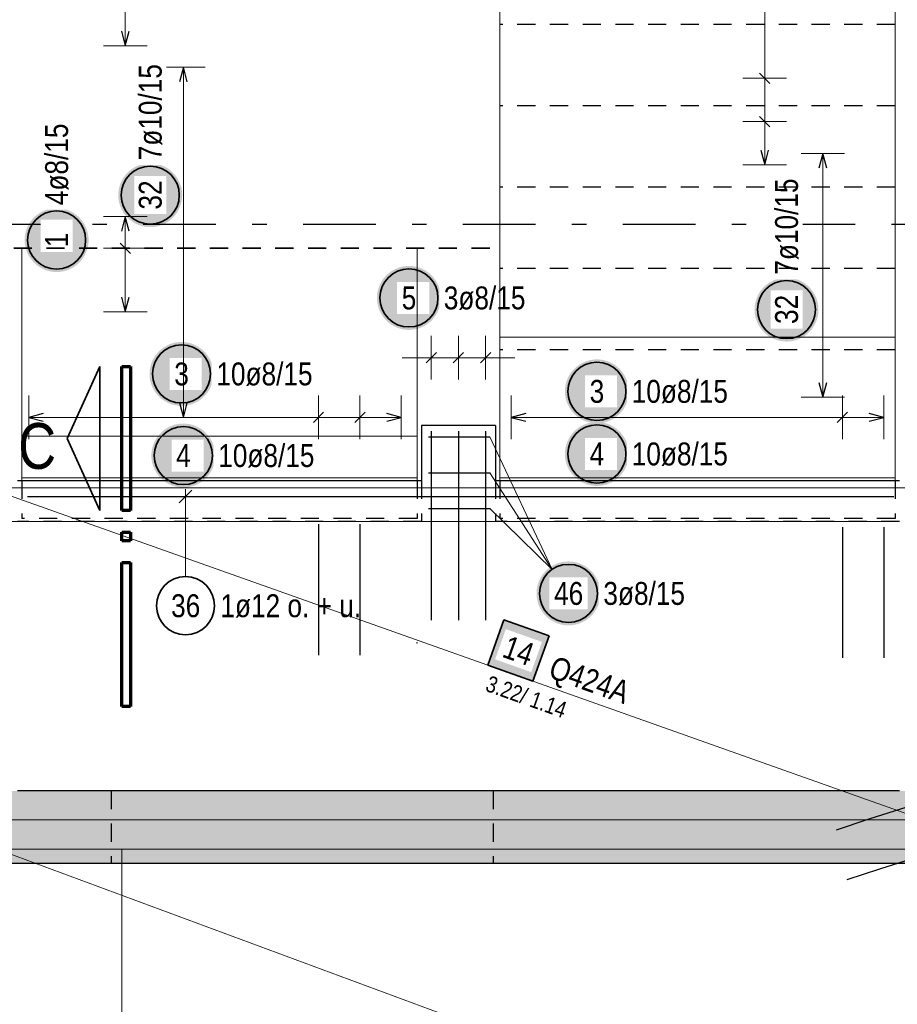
# Model space of a CAD drawing. Header units: millimetres. Extents: x -4 to 113, y -17 to 52.
# Tile 7 of 91: x 19 to 25, y 5 to 12. Entities that reach past the tile are written whole.
import ezdxf

# ---------------------------------------------------------------- set-up
doc = ezdxf.new("R2010")
doc.units = ezdxf.units.MM
doc.linetypes.add('DASHDOTX2', pattern=[2, 1, -0.5, 0, -0.5])
doc.linetypes.add('HIDDEN', pattern=[0.375, 0.25, -0.125])
for name, color, linetype, lineweight in [('Achsen', 7, 'Continuous', 20), ('Mattenbewehrung', 7, 'Continuous', 20), ('Schraffuren', 7, 'Continuous', 20), ('Stabstahl', 7, 'Continuous', 20)]:
    doc.layers.add(name, color=color, linetype=linetype, lineweight=lineweight)
doc.styles.add('Arial Narrow', font='ARIALN.TTF')

msp = doc.modelspace()

# ---------------------------------------------------------------- hatches: boundary and pattern name
at = {"lineweight": 25, "true_color": 0xffffff}
for points in [[(20.341613, 10.729531), (20.341479, 10.737209), (20.341077, 10.744877), (20.340407, 10.752527), (20.339472, 10.760149), (20.33827, 10.767734), (20.336805, 10.775272), (20.335078, 10.782754), (20.33309, 10.790171), (20.330845, 10.797515), (20.328345, 10.804775), (20.325593, 10.811944), (20.322593, 10.819013), (20.319347, 10.825973), (20.315861, 10.832815), (20.312138, 10.839531), (20.308183, 10.846113), (20.304001, 10.852553), (20.299596, 10.858844), (20.294975, 10.864976), (20.290142, 10.870944), (20.285105, 10.87674), (20.279867, 10.882356), (20.274438, 10.887786), (20.268821, 10.893023), (20.263026, 10.898061), (20.257058, 10.902893), (20.250925, 10.907515), (20.244635, 10.911919), (20.238195, 10.916102), (20.231613, 10.920057), (20.224896, 10.923779), (20.218054, 10.927266), (20.211095, 10.930511), (20.204026, 10.933511), (20.196857, 10.936263), (20.189596, 10.938763), (20.182253, 10.941009), (20.174835, 10.942996), (20.167353, 10.944723), (20.159815, 10.946189), (20.152231, 10.94739), (20.144609, 10.948326), (20.136959, 10.948995), (20.129291, 10.949397), (20.121613, 10.949531), (20.113935, 10.949397), (20.106266, 10.948995), (20.098616, 10.948326), (20.090995, 10.94739), (20.08341, 10.946189), (20.075872, 10.944723), (20.06839, 10.942996), (20.060972, 10.941009), (20.053629, 10.938763), (20.046368, 10.936263), (20.039199, 10.933511), (20.032131, 10.930511), (20.025171, 10.927266), (20.018329, 10.923779), (20.011613, 10.920057), (20.00503, 10.916102), (19.99859, 10.911919), (19.9923, 10.907515), (19.986167, 10.902893), (19.980199, 10.898061), (19.974404, 10.893023), (19.968788, 10.887786), (19.963358, 10.882356), (19.958121, 10.87674), (19.953083, 10.870944), (19.94825, 10.864976), (19.943629, 10.858844), (19.939224, 10.852553), (19.935042, 10.846113), (19.931087, 10.839531), (19.927364, 10.832815), (19.923878, 10.825973), (19.920633, 10.819013), (19.917632, 10.811944), (19.91488, 10.804775), (19.91238, 10.797515), (19.910135, 10.790171), (19.908148, 10.782754), (19.90642, 10.775272), (19.904955, 10.767734), (19.903754, 10.760149), (19.902818, 10.752527), (19.902149, 10.744877), (19.901747, 10.737209), (19.901613, 10.729531), (19.901747, 10.721853), (19.902149, 10.714185), (19.902818, 10.706535), (19.903754, 10.698913), (19.904955, 10.691328), (19.90642, 10.68379), (19.908148, 10.676308), (19.910135, 10.668891), (19.91238, 10.661547), (19.91488, 10.654287), (19.917632, 10.647118), (19.920633, 10.640049), (19.923878, 10.633089), (19.927364, 10.626247), (19.931087, 10.619531), (19.935042, 10.612949), (19.939224, 10.606509), (19.943629, 10.600218), (19.94825, 10.594085), (19.953083, 10.588118), (19.958121, 10.582322), (19.963358, 10.576706), (19.968788, 10.571276), (19.974404, 10.566039), (19.980199, 10.561001), (19.986167, 10.556169), (19.9923, 10.551547), (19.99859, 10.547143), (20.00503, 10.54296), (20.011613, 10.539005), (20.018329, 10.535282), (20.025171, 10.531796), (20.032131, 10.528551), (20.039199, 10.525551), (20.046368, 10.522799), (20.053629, 10.520299), (20.060972, 10.518053), (20.06839, 10.516066), (20.075872, 10.514338), (20.08341, 10.512873), (20.090995, 10.511672), (20.098616, 10.510736), (20.106266, 10.510067), (20.113935, 10.509665), (20.121613, 10.509531), (20.129291, 10.509665), (20.136959, 10.510067), (20.144609, 10.510736), (20.152231, 10.511672), (20.159815, 10.512873), (20.167353, 10.514338), (20.174835, 10.516066), (20.182253, 10.518053), (20.189596, 10.520299), (20.196857, 10.522799), (20.204026, 10.525551), (20.211095, 10.528551), (20.218054, 10.531796), (20.224896, 10.535282), (20.231613, 10.539005), (20.238195, 10.54296), (20.244635, 10.547143), (20.250925, 10.551547), (20.257058, 10.556169), (20.263026, 10.561001), (20.268821, 10.566039), (20.274438, 10.571276), (20.279867, 10.576706), (20.285105, 10.582322), (20.290142, 10.588118), (20.294975, 10.594085), (20.299596, 10.600218), (20.304001, 10.606509), (20.308183, 10.612949), (20.312138, 10.619531), (20.315861, 10.626247), (20.319347, 10.633089), (20.322593, 10.640049), (20.325593, 10.647118), (20.328345, 10.654287), (20.330845, 10.661547), (20.33309, 10.668891), (20.335078, 10.676308), (20.336805, 10.68379), (20.33827, 10.691328), (20.339472, 10.698913), (20.340407, 10.706535), (20.341077, 10.714185)], [(24.72, 9.942223), (24.719866, 9.9499), (24.719464, 9.957569), (24.718795, 9.965219), (24.717859, 9.972841), (24.716658, 9.980425), (24.715192, 9.987963), (24.713465, 9.995445), (24.711478, 10.002863), (24.709232, 10.010206), (24.706732, 10.017467), (24.70398, 10.024636), (24.70098, 10.031705), (24.697735, 10.038664), (24.694248, 10.045506), (24.690526, 10.052223), (24.686571, 10.058805), (24.682388, 10.065245), (24.677984, 10.071535), (24.673362, 10.077668), (24.66853, 10.083636), (24.663492, 10.089431), (24.658255, 10.095047), (24.652825, 10.100477), (24.647209, 10.105714), (24.641413, 10.110752), (24.635446, 10.115585), (24.629313, 10.120206), (24.623022, 10.124611), (24.616582, 10.128793), (24.61, 10.132748), (24.603284, 10.136471), (24.596442, 10.139957), (24.589482, 10.143203), (24.582413, 10.146203), (24.575244, 10.148955), (24.567984, 10.151455), (24.56064, 10.1537), (24.553223, 10.155688), (24.545741, 10.157415), (24.538203, 10.15888), (24.530618, 10.160082), (24.522996, 10.161017), (24.515346, 10.161687), (24.507678, 10.162089), (24.5, 10.162223), (24.492322, 10.162089), (24.484654, 10.161687), (24.477004, 10.161017), (24.469382, 10.160082), (24.461797, 10.15888), (24.454259, 10.157415), (24.446777, 10.155688), (24.43936, 10.1537), (24.432016, 10.151455), (24.424756, 10.148955), (24.417587, 10.146203), (24.410518, 10.143203), (24.403558, 10.139957), (24.396716, 10.136471), (24.39, 10.132748), (24.383418, 10.128793), (24.376978, 10.124611), (24.370687, 10.120206), (24.364554, 10.115585), (24.358587, 10.110752), (24.352791, 10.105714), (24.347175, 10.100477), (24.341745, 10.095047), (24.336508, 10.089431), (24.33147, 10.083636), (24.326638, 10.077668), (24.322016, 10.071535), (24.317612, 10.065245), (24.313429, 10.058805), (24.309474, 10.052223), (24.305752, 10.045506), (24.302265, 10.038664), (24.29902, 10.031705), (24.29602, 10.024636), (24.293268, 10.017467), (24.290768, 10.010206), (24.288522, 10.002863), (24.286535, 9.995445), (24.284808, 9.987963), (24.283342, 9.980425), (24.282141, 9.972841), (24.281205, 9.965219), (24.280536, 9.957569), (24.280134, 9.9499), (24.28, 9.942223), (24.280134, 9.934545), (24.280536, 9.926876), (24.281205, 9.919226), (24.282141, 9.911604), (24.283342, 9.90402), (24.284808, 9.896482), (24.286535, 9.889), (24.288522, 9.881582), (24.290768, 9.874239), (24.293268, 9.866978), (24.29602, 9.859809), (24.29902, 9.85274), (24.302265, 9.845781), (24.305752, 9.838939), (24.309474, 9.832223), (24.313429, 9.82564), (24.317612, 9.8192), (24.322016, 9.81291), (24.326638, 9.806777), (24.33147, 9.800809), (24.336508, 9.795014), (24.341745, 9.789398), (24.347175, 9.783968), (24.352791, 9.778731), (24.358587, 9.773693), (24.364554, 9.76886), (24.370687, 9.764239), (24.376978, 9.759834), (24.383418, 9.755652), (24.39, 9.751697), (24.396716, 9.747974), (24.403558, 9.744488), (24.410518, 9.741243), (24.417587, 9.738242), (24.424756, 9.73549), (24.432016, 9.73299), (24.43936, 9.730745), (24.446777, 9.728757), (24.454259, 9.72703), (24.461797, 9.725565), (24.469382, 9.724364), (24.477004, 9.723428), (24.484654, 9.722758), (24.492322, 9.722357), (24.5, 9.722223), (24.507678, 9.722357), (24.515346, 9.722758), (24.522996, 9.723428), (24.530618, 9.724364), (24.538203, 9.725565), (24.545741, 9.72703), (24.553223, 9.728757), (24.56064, 9.730745), (24.567984, 9.73299), (24.575244, 9.73549), (24.582413, 9.738242), (24.589482, 9.741243), (24.596442, 9.744488), (24.603284, 9.747974), (24.61, 9.751697), (24.616582, 9.755652), (24.623022, 9.759834), (24.629313, 9.764239), (24.635446, 9.76886), (24.641413, 9.773693), (24.647209, 9.778731), (24.652825, 9.783968), (24.658255, 9.789398), (24.663492, 9.795014), (24.66853, 9.800809), (24.673362, 9.806777), (24.677984, 9.81291), (24.682388, 9.8192), (24.686571, 9.82564), (24.690526, 9.832223), (24.694248, 9.838939), (24.697735, 9.845781), (24.70098, 9.85274), (24.70398, 9.859809), (24.706732, 9.866978), (24.709232, 9.874239), (24.711478, 9.881582), (24.713465, 9.889), (24.715192, 9.896482), (24.716658, 9.90402), (24.717859, 9.911604), (24.718795, 9.919226), (24.719464, 9.926876)]]:
    msp.add_hatch(color=7, dxfattribs=at).paths.add_polyline_path(points)
at = {"layer": 'Mattenbewehrung', "lineweight": 18, "true_color": 0xffffff}
msp.add_hatch(color=7, dxfattribs=at).paths.add_polyline_path([(22.865765, 7.696087), (22.554753, 7.80641), (22.44443, 7.495397), (22.755443, 7.385074)])
at = {"layer": 'Schraffuren', "lineweight": 13, "true_color": 0xd7ffd7}
msp.add_hatch(color=254, dxfattribs=at).paths.add_polyline_path([(45.256532, 6.630196), (45.256532, 6.130196), (9.866506, 6.130196), (9.866506, 6.630202)])
at = {"layer": 'Stabstahl', "lineweight": 25, "true_color": 0xffffff}
for points in [[(19.697336, 10.420574), (19.697202, 10.428252), (19.6968, 10.43592), (19.696131, 10.44357), (19.695195, 10.451192), (19.693994, 10.458776), (19.692528, 10.466314), (19.690801, 10.473797), (19.688813, 10.481214), (19.686568, 10.488558), (19.684068, 10.495818), (19.681316, 10.502987), (19.678316, 10.510056), (19.67507, 10.517015), (19.671584, 10.523858), (19.667861, 10.530574), (19.663906, 10.537156), (19.659724, 10.543596), (19.65532, 10.549887), (19.650698, 10.556019), (19.645866, 10.561987), (19.640828, 10.567783), (19.635591, 10.573399), (19.630161, 10.578829), (19.624545, 10.584066), (19.618749, 10.589104), (19.612781, 10.593936), (19.606649, 10.598558), (19.600358, 10.602962), (19.593918, 10.607144), (19.587336, 10.611099), (19.58062, 10.614822), (19.573777, 10.618308), (19.566818, 10.621554), (19.559749, 10.624554), (19.55258, 10.627306), (19.54532, 10.629806), (19.537976, 10.632051), (19.530559, 10.634039), (19.523076, 10.635766), (19.515538, 10.637231), (19.507954, 10.638433), (19.500332, 10.639369), (19.492682, 10.640038), (19.485014, 10.64044), (19.477336, 10.640574), (19.469658, 10.64044), (19.461989, 10.640038), (19.45434, 10.639369), (19.446718, 10.638433), (19.439133, 10.637231), (19.431595, 10.635766), (19.424113, 10.634039), (19.416696, 10.632051), (19.409352, 10.629806), (19.402091, 10.627306), (19.394922, 10.624554), (19.387854, 10.621554), (19.380894, 10.618308), (19.374052, 10.614822), (19.367336, 10.611099), (19.360754, 10.607144), (19.354313, 10.602962), (19.348023, 10.598558), (19.34189, 10.593936), (19.335923, 10.589104), (19.330127, 10.584066), (19.324511, 10.578829), (19.319081, 10.573399), (19.313844, 10.567783), (19.308806, 10.561987), (19.303973, 10.556019), (19.299352, 10.549887), (19.294948, 10.543596), (19.290765, 10.537156), (19.28681, 10.530574), (19.283087, 10.523858), (19.279601, 10.517015), (19.276356, 10.510056), (19.273355, 10.502987), (19.270603, 10.495818), (19.268103, 10.488558), (19.265858, 10.481214), (19.263871, 10.473797), (19.262143, 10.466314), (19.260678, 10.458776), (19.259477, 10.451192), (19.258541, 10.44357), (19.257872, 10.43592), (19.25747, 10.428252), (19.257336, 10.420574), (19.25747, 10.412896), (19.257872, 10.405227), (19.258541, 10.397578), (19.259477, 10.389956), (19.260678, 10.382371), (19.262143, 10.374833), (19.263871, 10.367351), (19.265858, 10.359934), (19.268103, 10.35259), (19.270603, 10.345329), (19.273355, 10.33816), (19.276356, 10.331092), (19.279601, 10.324132), (19.283087, 10.31729), (19.28681, 10.310574), (19.290765, 10.303992), (19.294948, 10.297551), (19.299352, 10.291261), (19.303973, 10.285128), (19.308806, 10.27916), (19.313844, 10.273365), (19.319081, 10.267749), (19.324511, 10.262319), (19.330127, 10.257082), (19.335923, 10.252044), (19.34189, 10.247211), (19.348023, 10.24259), (19.354313, 10.238186), (19.360754, 10.234003), (19.367336, 10.230048), (19.374052, 10.226325), (19.380894, 10.222839), (19.387854, 10.219594), (19.394922, 10.216593), (19.402091, 10.213841), (19.409352, 10.211341), (19.416696, 10.209096), (19.424113, 10.207109), (19.431595, 10.205381), (19.439133, 10.203916), (19.446718, 10.202715), (19.45434, 10.201779), (19.461989, 10.20111), (19.469658, 10.200708), (19.477336, 10.200574), (19.485014, 10.200708), (19.492682, 10.20111), (19.500332, 10.201779), (19.507954, 10.202715), (19.515538, 10.203916), (19.523076, 10.205381), (19.530559, 10.207109), (19.537976, 10.209096), (19.54532, 10.211341), (19.55258, 10.213841), (19.559749, 10.216593), (19.566818, 10.219594), (19.573777, 10.222839), (19.58062, 10.226325), (19.587336, 10.230048), (19.593918, 10.234003), (19.600358, 10.238186), (19.606649, 10.24259), (19.612781, 10.247211), (19.618749, 10.252044), (19.624545, 10.257082), (19.630161, 10.262319), (19.635591, 10.267749), (19.640828, 10.273365), (19.645866, 10.27916), (19.650698, 10.285128), (19.65532, 10.291261), (19.659724, 10.297551), (19.663906, 10.303992), (19.667861, 10.310574), (19.671584, 10.31729), (19.67507, 10.324132), (19.678316, 10.331092), (19.681316, 10.33816), (19.684068, 10.345329), (19.686568, 10.35259), (19.688813, 10.359934), (19.690801, 10.367351), (19.692528, 10.374833), (19.693994, 10.382371), (19.695195, 10.389956), (19.696131, 10.397578), (19.6968, 10.405227)], [(22.121758, 10.022411), (22.121624, 10.030089), (22.121222, 10.037757), (22.120553, 10.045407), (22.119617, 10.053029), (22.118416, 10.060613), (22.11695, 10.068151), (22.115223, 10.075634), (22.113236, 10.083051), (22.11099, 10.090395), (22.10849, 10.097655), (22.105738, 10.104824), (22.102738, 10.111893), (22.099493, 10.118852), (22.096006, 10.125695), (22.092284, 10.132411), (22.088329, 10.138993), (22.084146, 10.145433), (22.079742, 10.151724), (22.07512, 10.157856), (22.070288, 10.163824), (22.06525, 10.169619), (22.060013, 10.175236), (22.054583, 10.180666), (22.048967, 10.185903), (22.043171, 10.190941), (22.037204, 10.195773), (22.031071, 10.200395), (22.02478, 10.204799), (22.01834, 10.208981), (22.011758, 10.212936), (22.005042, 10.216659), (21.9982, 10.220145), (21.99124, 10.223391), (21.984171, 10.226391), (21.977002, 10.229143), (21.969742, 10.231643), (21.962398, 10.233888), (21.954981, 10.235876), (21.947499, 10.237603), (21.939961, 10.239068), (21.932376, 10.24027), (21.924754, 10.241206), (21.917104, 10.241875), (21.909436, 10.242277), (21.901758, 10.242411), (21.89408, 10.242277), (21.886412, 10.241875), (21.878762, 10.241206), (21.87114, 10.24027), (21.863555, 10.239068), (21.856017, 10.237603), (21.848535, 10.235876), (21.841118, 10.233888), (21.833774, 10.231643), (21.826514, 10.229143), (21.819345, 10.226391), (21.812276, 10.223391), (21.805316, 10.220145), (21.798474, 10.216659), (21.791758, 10.212936), (21.785176, 10.208981), (21.778736, 10.204799), (21.772445, 10.200395), (21.766312, 10.195773), (21.760345, 10.190941), (21.754549, 10.185903), (21.748933, 10.180666), (21.743503, 10.175236), (21.738266, 10.169619), (21.733228, 10.163824), (21.728396, 10.157856), (21.723774, 10.151724), (21.71937, 10.145433), (21.715187, 10.138993), (21.711232, 10.132411), (21.70751, 10.125695), (21.704023, 10.118852), (21.700778, 10.111893), (21.697778, 10.104824), (21.695026, 10.097655), (21.692526, 10.090395), (21.69028, 10.083051), (21.688293, 10.075634), (21.686566, 10.068151), (21.6851, 10.060613), (21.683899, 10.053029), (21.682963, 10.045407), (21.682294, 10.037757), (21.681892, 10.030089), (21.681758, 10.022411), (21.681892, 10.014733), (21.682294, 10.007064), (21.682963, 9.999415), (21.683899, 9.991793), (21.6851, 9.984208), (21.686566, 9.97667), (21.688293, 9.969188), (21.69028, 9.961771), (21.692526, 9.954427), (21.695026, 9.947166), (21.697778, 9.939997), (21.700778, 9.932929), (21.704023, 9.925969), (21.70751, 9.919127), (21.711232, 9.912411), (21.715187, 9.905829), (21.71937, 9.899388), (21.723774, 9.893098), (21.728396, 9.886965), (21.733228, 9.880997), (21.738266, 9.875202), (21.743503, 9.869586), (21.748933, 9.864156), (21.754549, 9.858919), (21.760345, 9.853881), (21.766312, 9.849048), (21.772445, 9.844427), (21.778736, 9.840022), (21.785176, 9.83584), (21.791758, 9.831885), (21.798474, 9.828162), (21.805316, 9.824676), (21.812276, 9.821431), (21.819345, 9.81843), (21.826514, 9.815678), (21.833774, 9.813178), (21.841118, 9.810933), (21.848535, 9.808946), (21.856017, 9.807218), (21.863555, 9.805753), (21.87114, 9.804552), (21.878762, 9.803616), (21.886412, 9.802947), (21.89408, 9.802545), (21.901758, 9.802411), (21.909436, 9.802545), (21.917104, 9.802947), (21.924754, 9.803616), (21.932376, 9.804552), (21.939961, 9.805753), (21.947499, 9.807218), (21.954981, 9.808946), (21.962398, 9.810933), (21.969742, 9.813178), (21.977002, 9.815678), (21.984171, 9.81843), (21.99124, 9.821431), (21.9982, 9.824676), (22.005042, 9.828162), (22.011758, 9.831885), (22.01834, 9.83584), (22.02478, 9.840022), (22.031071, 9.844427), (22.037204, 9.849048), (22.043171, 9.853881), (22.048967, 9.858919), (22.054583, 9.864156), (22.060013, 9.869586), (22.06525, 9.875202), (22.070288, 9.880997), (22.07512, 9.886965), (22.079742, 9.893098), (22.084146, 9.899388), (22.088329, 9.905829), (22.092284, 9.912411), (22.096006, 9.919127), (22.099493, 9.925969), (22.102738, 9.932929), (22.105738, 9.939997), (22.10849, 9.947166), (22.11099, 9.954427), (22.113236, 9.961771), (22.115223, 9.969188), (22.11695, 9.97667), (22.118416, 9.984208), (22.119617, 9.991793), (22.120553, 9.999415), (22.121222, 10.007064)], [(20.556751, 9.499408), (20.556617, 9.507086), (20.556215, 9.514754), (20.555546, 9.522404), (20.55461, 9.530026), (20.553409, 9.53761), (20.551944, 9.545148), (20.550216, 9.552631), (20.548229, 9.560048), (20.545984, 9.567392), (20.543484, 9.574652), (20.540732, 9.581821), (20.537731, 9.58889), (20.534486, 9.595849), (20.531, 9.602692), (20.527277, 9.609408), (20.523322, 9.61599), (20.519139, 9.62243), (20.514735, 9.628721), (20.510114, 9.634853), (20.505281, 9.640821), (20.500243, 9.646617), (20.495006, 9.652233), (20.489576, 9.657663), (20.48396, 9.6629), (20.478164, 9.667938), (20.472197, 9.67277), (20.466064, 9.677392), (20.459774, 9.681796), (20.453333, 9.685978), (20.446751, 9.689933), (20.440035, 9.693656), (20.433193, 9.697142), (20.426233, 9.700388), (20.419165, 9.703388), (20.411996, 9.70614), (20.404735, 9.70864), (20.397391, 9.710885), (20.389974, 9.712873), (20.382492, 9.7146), (20.374954, 9.716066), (20.367369, 9.717267), (20.359747, 9.718203), (20.352098, 9.718872), (20.344429, 9.719274), (20.336751, 9.719408), (20.329073, 9.719274), (20.321405, 9.718872), (20.313755, 9.718203), (20.306133, 9.717267), (20.298549, 9.716066), (20.291011, 9.7146), (20.283528, 9.712873), (20.276111, 9.710885), (20.268767, 9.70864), (20.261507, 9.70614), (20.254338, 9.703388), (20.247269, 9.700388), (20.24031, 9.697142), (20.233467, 9.693656), (20.226751, 9.689933), (20.220169, 9.685978), (20.213729, 9.681796), (20.207438, 9.677392), (20.201306, 9.67277), (20.195338, 9.667938), (20.189542, 9.6629), (20.183926, 9.657663), (20.178496, 9.652233), (20.173259, 9.646617), (20.168221, 9.640821), (20.163389, 9.634853), (20.158767, 9.628721), (20.154363, 9.62243), (20.150181, 9.61599), (20.146226, 9.609408), (20.142503, 9.602692), (20.139016, 9.595849), (20.135771, 9.58889), (20.132771, 9.581821), (20.130019, 9.574652), (20.127519, 9.567392), (20.125274, 9.560048), (20.123286, 9.552631), (20.121559, 9.545148), (20.120093, 9.53761), (20.118892, 9.530026), (20.117956, 9.522404), (20.117287, 9.514754), (20.116885, 9.507086), (20.116751, 9.499408), (20.116885, 9.49173), (20.117287, 9.484061), (20.117956, 9.476412), (20.118892, 9.46879), (20.120093, 9.461205), (20.121559, 9.453667), (20.123286, 9.446185), (20.125274, 9.438768), (20.127519, 9.431424), (20.130019, 9.424163), (20.132771, 9.416994), (20.135771, 9.409926), (20.139016, 9.402966), (20.142503, 9.396124), (20.146226, 9.389408), (20.150181, 9.382826), (20.154363, 9.376385), (20.158767, 9.370095), (20.163389, 9.363962), (20.168221, 9.357995), (20.173259, 9.352199), (20.178496, 9.346583), (20.183926, 9.341153), (20.189542, 9.335916), (20.195338, 9.330878), (20.201306, 9.326045), (20.207438, 9.321424), (20.213729, 9.31702), (20.220169, 9.312837), (20.226751, 9.308882), (20.233467, 9.305159), (20.24031, 9.301673), (20.247269, 9.298428), (20.254338, 9.295427), (20.261507, 9.292675), (20.268767, 9.290175), (20.276111, 9.28793), (20.283528, 9.285943), (20.291011, 9.284215), (20.298549, 9.28275), (20.306133, 9.281549), (20.313755, 9.280613), (20.321405, 9.279944), (20.329073, 9.279542), (20.336751, 9.279408), (20.344429, 9.279542), (20.352098, 9.279944), (20.359747, 9.280613), (20.367369, 9.281549), (20.374954, 9.28275), (20.382492, 9.284215), (20.389974, 9.285943), (20.397391, 9.28793), (20.404735, 9.290175), (20.411996, 9.292675), (20.419165, 9.295427), (20.426233, 9.298428), (20.433193, 9.301673), (20.440035, 9.305159), (20.446751, 9.308882), (20.453333, 9.312837), (20.459774, 9.31702), (20.466064, 9.321424), (20.472197, 9.326045), (20.478164, 9.330878), (20.48396, 9.335916), (20.489576, 9.341153), (20.495006, 9.346583), (20.500243, 9.352199), (20.505281, 9.357995), (20.510114, 9.363962), (20.514735, 9.370095), (20.519139, 9.376385), (20.523322, 9.382826), (20.527277, 9.389408), (20.531, 9.396124), (20.534486, 9.402966), (20.537731, 9.409926), (20.540732, 9.416994), (20.543484, 9.424163), (20.545984, 9.431424), (20.548229, 9.438768), (20.550216, 9.446185), (20.551944, 9.453667), (20.553409, 9.461205), (20.55461, 9.46879), (20.555546, 9.476412), (20.556215, 9.484061)], [(23.41493, 9.37936), (23.414796, 9.387038), (23.414394, 9.394707), (23.413725, 9.402356), (23.412789, 9.409978), (23.411588, 9.417563), (23.410123, 9.425101), (23.408395, 9.432583), (23.406408, 9.44), (23.404163, 9.447344), (23.401663, 9.454605), (23.398911, 9.461774), (23.39591, 9.468842), (23.392665, 9.475802), (23.389179, 9.482644), (23.385456, 9.48936), (23.381501, 9.495942), (23.377319, 9.502383), (23.372914, 9.508673), (23.368293, 9.514806), (23.36346, 9.520773), (23.358422, 9.526569), (23.353185, 9.532185), (23.347755, 9.537615), (23.342139, 9.542852), (23.336344, 9.54789), (23.330376, 9.552722), (23.324243, 9.557344), (23.317953, 9.561748), (23.311513, 9.565931), (23.30493, 9.569886), (23.298214, 9.573609), (23.291372, 9.577095), (23.284412, 9.58034), (23.277344, 9.583341), (23.270175, 9.586092), (23.262914, 9.588593), (23.255571, 9.590838), (23.248153, 9.592825), (23.240671, 9.594553), (23.233133, 9.596018), (23.225548, 9.597219), (23.217927, 9.598155), (23.210277, 9.598824), (23.202608, 9.599226), (23.19493, 9.59936), (23.187253, 9.599226), (23.179584, 9.598824), (23.171934, 9.598155), (23.164312, 9.597219), (23.156728, 9.596018), (23.14919, 9.594553), (23.141708, 9.592825), (23.13429, 9.590838), (23.126947, 9.588593), (23.119686, 9.586092), (23.112517, 9.583341), (23.105448, 9.58034), (23.098489, 9.577095), (23.091647, 9.573609), (23.08493, 9.569886), (23.078348, 9.565931), (23.071908, 9.561748), (23.065618, 9.557344), (23.059485, 9.552722), (23.053517, 9.54789), (23.047722, 9.542852), (23.042106, 9.537615), (23.036676, 9.532185), (23.031439, 9.526569), (23.026401, 9.520773), (23.021568, 9.514806), (23.016947, 9.508673), (23.012542, 9.502383), (23.00836, 9.495942), (23.004405, 9.48936), (23.000682, 9.482644), (22.997196, 9.475802), (22.99395, 9.468842), (22.99095, 9.461774), (22.988198, 9.454605), (22.985698, 9.447344), (22.983453, 9.44), (22.981465, 9.432583), (22.979738, 9.425101), (22.978273, 9.417563), (22.977071, 9.409978), (22.976136, 9.402356), (22.975466, 9.394707), (22.975064, 9.387038), (22.97493, 9.37936), (22.975064, 9.371682), (22.975466, 9.364014), (22.976136, 9.356364), (22.977071, 9.348742), (22.978273, 9.341158), (22.979738, 9.33362), (22.981465, 9.326137), (22.983453, 9.31872), (22.985698, 9.311376), (22.988198, 9.304116), (22.99095, 9.296947), (22.99395, 9.289878), (22.997196, 9.282918), (23.000682, 9.276076), (23.004405, 9.26936), (23.00836, 9.262778), (23.012542, 9.256338), (23.016947, 9.250047), (23.021568, 9.243915), (23.026401, 9.237947), (23.031439, 9.232151), (23.036676, 9.226535), (23.042106, 9.221105), (23.047722, 9.215868), (23.053517, 9.21083), (23.059485, 9.205998), (23.065618, 9.201376), (23.071908, 9.196972), (23.078348, 9.19279), (23.08493, 9.188835), (23.091647, 9.185112), (23.098489, 9.181625), (23.105448, 9.17838), (23.112517, 9.17538), (23.119686, 9.172628), (23.126947, 9.170128), (23.13429, 9.167883), (23.141708, 9.165895), (23.14919, 9.164168), (23.156728, 9.162702), (23.164312, 9.161501), (23.171934, 9.160565), (23.179584, 9.159896), (23.187253, 9.159494), (23.19493, 9.15936), (23.202608, 9.159494), (23.210277, 9.159896), (23.217927, 9.160565), (23.225548, 9.161501), (23.233133, 9.162702), (23.240671, 9.164168), (23.248153, 9.165895), (23.255571, 9.167883), (23.262914, 9.170128), (23.270175, 9.172628), (23.277344, 9.17538), (23.284412, 9.17838), (23.291372, 9.181625), (23.298214, 9.185112), (23.30493, 9.188835), (23.311513, 9.19279), (23.317953, 9.196972), (23.324243, 9.201376), (23.330376, 9.205998), (23.336344, 9.21083), (23.342139, 9.215868), (23.347755, 9.221105), (23.353185, 9.226535), (23.358422, 9.232151), (23.36346, 9.237947), (23.368293, 9.243915), (23.372914, 9.250047), (23.377319, 9.256338), (23.381501, 9.262778), (23.385456, 9.26936), (23.389179, 9.276076), (23.392665, 9.282918), (23.39591, 9.289878), (23.398911, 9.296947), (23.401663, 9.304116), (23.404163, 9.311376), (23.406408, 9.31872), (23.408395, 9.326137), (23.410123, 9.33362), (23.411588, 9.341158), (23.412789, 9.348742), (23.413725, 9.356364), (23.414394, 9.364014)], [(23.219712, 7.988925), (23.219578, 7.996602), (23.219176, 8.004271), (23.218506, 8.011921), (23.217571, 8.019543), (23.216369, 8.027127), (23.214904, 8.034665), (23.213177, 8.042147), (23.211189, 8.049565), (23.208944, 8.056908), (23.206444, 8.064169), (23.203692, 8.071338), (23.200692, 8.078407), (23.197446, 8.085366), (23.19396, 8.092208), (23.190237, 8.098925), (23.186282, 8.105507), (23.1821, 8.111947), (23.177695, 8.118237), (23.173074, 8.12437), (23.168241, 8.130338), (23.163203, 8.136133), (23.157966, 8.141749), (23.152536, 8.147179), (23.14692, 8.152416), (23.141125, 8.157454), (23.135157, 8.162287), (23.129024, 8.166908), (23.122734, 8.171313), (23.116294, 8.175495), (23.109712, 8.17945), (23.102995, 8.183173), (23.096153, 8.186659), (23.089194, 8.189905), (23.082125, 8.192905), (23.074956, 8.195657), (23.067695, 8.198157), (23.060352, 8.200402), (23.052934, 8.20239), (23.045452, 8.204117), (23.037914, 8.205582), (23.03033, 8.206783), (23.022708, 8.207719), (23.015058, 8.208389), (23.007389, 8.20879), (22.999712, 8.208925), (22.992034, 8.20879), (22.984365, 8.208389), (22.976715, 8.207719), (22.969093, 8.206783), (22.961509, 8.205582), (22.953971, 8.204117), (22.946489, 8.20239), (22.939071, 8.200402), (22.931728, 8.198157), (22.924467, 8.195657), (22.917298, 8.192905), (22.91023, 8.189905), (22.90327, 8.186659), (22.896428, 8.183173), (22.889712, 8.17945), (22.883129, 8.175495), (22.876689, 8.171313), (22.870399, 8.166908), (22.864266, 8.162287), (22.858298, 8.157454), (22.852503, 8.152416), (22.846887, 8.147179), (22.841457, 8.141749), (22.83622, 8.136133), (22.831182, 8.130338), (22.826349, 8.12437), (22.821728, 8.118237), (22.817323, 8.111947), (22.813141, 8.105507), (22.809186, 8.098925), (22.805463, 8.092208), (22.801977, 8.085366), (22.798732, 8.078407), (22.795731, 8.071338), (22.792979, 8.064169), (22.790479, 8.056908), (22.788234, 8.049565), (22.786247, 8.042147), (22.784519, 8.034665), (22.783054, 8.027127), (22.781853, 8.019543), (22.780917, 8.011921), (22.780247, 8.004271), (22.779846, 7.996602), (22.779712, 7.988925), (22.779846, 7.981247), (22.780247, 7.973578), (22.780917, 7.965928), (22.781853, 7.958306), (22.783054, 7.950722), (22.784519, 7.943184), (22.786247, 7.935702), (22.788234, 7.928284), (22.790479, 7.920941), (22.792979, 7.91368), (22.795731, 7.906511), (22.798732, 7.899442), (22.801977, 7.892483), (22.805463, 7.885641), (22.809186, 7.878925), (22.813141, 7.872342), (22.817323, 7.865902), (22.821728, 7.859612), (22.826349, 7.853479), (22.831182, 7.847511), (22.83622, 7.841716), (22.841457, 7.8361), (22.846887, 7.83067), (22.852503, 7.825433), (22.858298, 7.820395), (22.864266, 7.815562), (22.870399, 7.810941), (22.876689, 7.806536), (22.883129, 7.802354), (22.889712, 7.798399), (22.896428, 7.794676), (22.90327, 7.79119), (22.91023, 7.787945), (22.917298, 7.784944), (22.924467, 7.782192), (22.931728, 7.779692), (22.939071, 7.777447), (22.946489, 7.775459), (22.953971, 7.773732), (22.961509, 7.772267), (22.969093, 7.771066), (22.976715, 7.77013), (22.984365, 7.76946), (22.992034, 7.769059), (22.999712, 7.768925), (23.007389, 7.769059), (23.015058, 7.76946), (23.022708, 7.77013), (23.03033, 7.771066), (23.037914, 7.772267), (23.045452, 7.773732), (23.052934, 7.775459), (23.060352, 7.777447), (23.067695, 7.779692), (23.074956, 7.782192), (23.082125, 7.784944), (23.089194, 7.787945), (23.096153, 7.79119), (23.102995, 7.794676), (23.109712, 7.798399), (23.116294, 7.802354), (23.122734, 7.806536), (23.129024, 7.810941), (23.135157, 7.815562), (23.141125, 7.820395), (23.14692, 7.825433), (23.152536, 7.83067), (23.157966, 7.8361), (23.163203, 7.841716), (23.168241, 7.847511), (23.173074, 7.853479), (23.177695, 7.859612), (23.1821, 7.865902), (23.186282, 7.872342), (23.190237, 7.878925), (23.19396, 7.885641), (23.197446, 7.892483), (23.200692, 7.899442), (23.203692, 7.906511), (23.206444, 7.91368), (23.208944, 7.920941), (23.211189, 7.928284), (23.213177, 7.935702), (23.214904, 7.943184), (23.216369, 7.950722), (23.217571, 7.958306), (23.218506, 7.965928), (23.219176, 7.973578)]]:
    msp.add_hatch(color=7, dxfattribs=at).paths.add_polyline_path(points)
at = {"layer": 'Stabstahl', "lineweight": 35, "true_color": 0xffffff}
for points in [[(20.569517, 8.937712), (20.569383, 8.94539), (20.568981, 8.953059), (20.568312, 8.960709), (20.567376, 8.96833), (20.566175, 8.975915), (20.564709, 8.983453), (20.562982, 8.990935), (20.560995, 8.998352), (20.558749, 9.005696), (20.556249, 9.012957), (20.553497, 9.020126), (20.550497, 9.027194), (20.547252, 9.034154), (20.543765, 9.040996), (20.540043, 9.047712), (20.536088, 9.054294), (20.531905, 9.060735), (20.527501, 9.067025), (20.522879, 9.073158), (20.518047, 9.079126), (20.513009, 9.084921), (20.507772, 9.090537), (20.502342, 9.095967), (20.496726, 9.101204), (20.49093, 9.106242), (20.484962, 9.111075), (20.47883, 9.115696), (20.472539, 9.120101), (20.466099, 9.124283), (20.459517, 9.128238), (20.452801, 9.131961), (20.445959, 9.135447), (20.438999, 9.138692), (20.43193, 9.141693), (20.424761, 9.144445), (20.417501, 9.146945), (20.410157, 9.14919), (20.40274, 9.151177), (20.395258, 9.152905), (20.38772, 9.15437), (20.380135, 9.155571), (20.372513, 9.156507), (20.364863, 9.157176), (20.357195, 9.157578), (20.349517, 9.157712), (20.341839, 9.157578), (20.334171, 9.157176), (20.326521, 9.156507), (20.318899, 9.155571), (20.311314, 9.15437), (20.303776, 9.152905), (20.296294, 9.151177), (20.288877, 9.14919), (20.281533, 9.146945), (20.274273, 9.144445), (20.267104, 9.141693), (20.260035, 9.138692), (20.253075, 9.135447), (20.246233, 9.131961), (20.239517, 9.128238), (20.232935, 9.124283), (20.226495, 9.120101), (20.220204, 9.115696), (20.214071, 9.111075), (20.208104, 9.106242), (20.202308, 9.101204), (20.196692, 9.095967), (20.191262, 9.090537), (20.186025, 9.084921), (20.180987, 9.079126), (20.176155, 9.073158), (20.171533, 9.067025), (20.167129, 9.060735), (20.162946, 9.054294), (20.158991, 9.047712), (20.155268, 9.040996), (20.151782, 9.034154), (20.148537, 9.027194), (20.145537, 9.020126), (20.142785, 9.012957), (20.140285, 9.005696), (20.138039, 8.998352), (20.136052, 8.990935), (20.134324, 8.983453), (20.132859, 8.975915), (20.131658, 8.96833), (20.130722, 8.960709), (20.130053, 8.953059), (20.129651, 8.94539), (20.129517, 8.937712), (20.129651, 8.930034), (20.130053, 8.922366), (20.130722, 8.914716), (20.131658, 8.907094), (20.132859, 8.89951), (20.134324, 8.891972), (20.136052, 8.884489), (20.138039, 8.877072), (20.140285, 8.869729), (20.142785, 8.862468), (20.145537, 8.855299), (20.148537, 8.84823), (20.151782, 8.841271), (20.155268, 8.834429), (20.158991, 8.827712), (20.162946, 8.82113), (20.167129, 8.81469), (20.171533, 8.8084), (20.176155, 8.802267), (20.180987, 8.796299), (20.186025, 8.790504), (20.191262, 8.784887), (20.196692, 8.779458), (20.202308, 8.77422), (20.208104, 8.769182), (20.214071, 8.76435), (20.220204, 8.759729), (20.226495, 8.755324), (20.232935, 8.751142), (20.239517, 8.747187), (20.246233, 8.743464), (20.253075, 8.739978), (20.260035, 8.736732), (20.267104, 8.733732), (20.274273, 8.73098), (20.281533, 8.72848), (20.288877, 8.726235), (20.296294, 8.724247), (20.303776, 8.72252), (20.311314, 8.721055), (20.318899, 8.719853), (20.326521, 8.718917), (20.334171, 8.718248), (20.341839, 8.717846), (20.349517, 8.717712), (20.357195, 8.717846), (20.364863, 8.718248), (20.372513, 8.718917), (20.380135, 8.719853), (20.38772, 8.721055), (20.395258, 8.72252), (20.40274, 8.724247), (20.410157, 8.726235), (20.417501, 8.72848), (20.424761, 8.73098), (20.43193, 8.733732), (20.438999, 8.736732), (20.445959, 8.739978), (20.452801, 8.743464), (20.459517, 8.747187), (20.466099, 8.751142), (20.472539, 8.755324), (20.47883, 8.759729), (20.484962, 8.76435), (20.49093, 8.769182), (20.496726, 8.77422), (20.502342, 8.779458), (20.507772, 8.784887), (20.513009, 8.790504), (20.518047, 8.796299), (20.522879, 8.802267), (20.527501, 8.8084), (20.531905, 8.81469), (20.536088, 8.82113), (20.540043, 8.827712), (20.543765, 8.834429), (20.547252, 8.841271), (20.550497, 8.84823), (20.553497, 8.855299), (20.556249, 8.862468), (20.558749, 8.869729), (20.560995, 8.877072), (20.562982, 8.884489), (20.564709, 8.891972), (20.566175, 8.89951), (20.567376, 8.907094), (20.568312, 8.914716), (20.568981, 8.922366)], [(23.41493, 8.948808), (23.414796, 8.956486), (23.414394, 8.964155), (23.413725, 8.971805), (23.412789, 8.979426), (23.411588, 8.987011), (23.410123, 8.994549), (23.408395, 9.002031), (23.406408, 9.009449), (23.404163, 9.016792), (23.401663, 9.024053), (23.398911, 9.031222), (23.39591, 9.03829), (23.392665, 9.04525), (23.389179, 9.052092), (23.385456, 9.058808), (23.381501, 9.065391), (23.377319, 9.071831), (23.372914, 9.078121), (23.368293, 9.084254), (23.36346, 9.090222), (23.358422, 9.096017), (23.353185, 9.101633), (23.347755, 9.107063), (23.342139, 9.1123), (23.336344, 9.117338), (23.330376, 9.122171), (23.324243, 9.126792), (23.317953, 9.131197), (23.311513, 9.135379), (23.30493, 9.139334), (23.298214, 9.143057), (23.291372, 9.146543), (23.284412, 9.149788), (23.277344, 9.152789), (23.270175, 9.155541), (23.262914, 9.158041), (23.255571, 9.160286), (23.248153, 9.162273), (23.240671, 9.164001), (23.233133, 9.165466), (23.225548, 9.166667), (23.217927, 9.167603), (23.210277, 9.168272), (23.202608, 9.168674), (23.19493, 9.168808), (23.187253, 9.168674), (23.179584, 9.168272), (23.171934, 9.167603), (23.164312, 9.166667), (23.156728, 9.165466), (23.14919, 9.164001), (23.141708, 9.162273), (23.13429, 9.160286), (23.126947, 9.158041), (23.119686, 9.155541), (23.112517, 9.152789), (23.105448, 9.149788), (23.098489, 9.146543), (23.091647, 9.143057), (23.08493, 9.139334), (23.078348, 9.135379), (23.071908, 9.131197), (23.065618, 9.126792), (23.059485, 9.122171), (23.053517, 9.117338), (23.047722, 9.1123), (23.042106, 9.107063), (23.036676, 9.101633), (23.031439, 9.096017), (23.026401, 9.090222), (23.021568, 9.084254), (23.016947, 9.078121), (23.012542, 9.071831), (23.00836, 9.065391), (23.004405, 9.058808), (23.000682, 9.052092), (22.997196, 9.04525), (22.99395, 9.03829), (22.99095, 9.031222), (22.988198, 9.024053), (22.985698, 9.016792), (22.983453, 9.009449), (22.981465, 9.002031), (22.979738, 8.994549), (22.978273, 8.987011), (22.977071, 8.979426), (22.976136, 8.971805), (22.975466, 8.964155), (22.975064, 8.956486), (22.97493, 8.948808), (22.975064, 8.94113), (22.975466, 8.933462), (22.976136, 8.925812), (22.977071, 8.91819), (22.978273, 8.910606), (22.979738, 8.903068), (22.981465, 8.895585), (22.983453, 8.888168), (22.985698, 8.880825), (22.988198, 8.873564), (22.99095, 8.866395), (22.99395, 8.859326), (22.997196, 8.852367), (23.000682, 8.845525), (23.004405, 8.838808), (23.00836, 8.832226), (23.012542, 8.825786), (23.016947, 8.819496), (23.021568, 8.813363), (23.026401, 8.807395), (23.031439, 8.8016), (23.036676, 8.795983), (23.042106, 8.790554), (23.047722, 8.785316), (23.053517, 8.780279), (23.059485, 8.775446), (23.065618, 8.770825), (23.071908, 8.76642), (23.078348, 8.762238), (23.08493, 8.758283), (23.091647, 8.75456), (23.098489, 8.751074), (23.105448, 8.747828), (23.112517, 8.744828), (23.119686, 8.742076), (23.126947, 8.739576), (23.13429, 8.737331), (23.141708, 8.735343), (23.14919, 8.733616), (23.156728, 8.732151), (23.164312, 8.730949), (23.171934, 8.730013), (23.179584, 8.729344), (23.187253, 8.728942), (23.19493, 8.728808), (23.202608, 8.728942), (23.210277, 8.729344), (23.217927, 8.730013), (23.225548, 8.730949), (23.233133, 8.732151), (23.240671, 8.733616), (23.248153, 8.735343), (23.255571, 8.737331), (23.262914, 8.739576), (23.270175, 8.742076), (23.277344, 8.744828), (23.284412, 8.747828), (23.291372, 8.751074), (23.298214, 8.75456), (23.30493, 8.758283), (23.311513, 8.762238), (23.317953, 8.76642), (23.324243, 8.770825), (23.330376, 8.775446), (23.336344, 8.780279), (23.342139, 8.785316), (23.347755, 8.790554), (23.353185, 8.795983), (23.358422, 8.8016), (23.36346, 8.807395), (23.368293, 8.813363), (23.372914, 8.819496), (23.377319, 8.825786), (23.381501, 8.832226), (23.385456, 8.838808), (23.389179, 8.845525), (23.392665, 8.852367), (23.39591, 8.859326), (23.398911, 8.866395), (23.401663, 8.873564), (23.404163, 8.880825), (23.406408, 8.888168), (23.408395, 8.895585), (23.410123, 8.903068), (23.411588, 8.910606), (23.412789, 8.91819), (23.413725, 8.925812), (23.414394, 8.933462)]]:
    msp.add_hatch(color=7, dxfattribs=at).paths.add_polyline_path(points)

# ---------------------------------------------------------------- linework, layer by layer
at = {"color": 7, "linetype": 'Continuous', "lineweight": 18}
for p, q in [((25.247346, 13.082538), (25.247346, 9.753069)), ((19.237346, 10.364101), (19.237346, 9.071904)), ((25.247346, 9.753069), (22.527346, 9.753069)), ((22.527346, 9.753069), (22.527346, 8.784676)), ((25.247346, 9.753069), (25.247346, 8.784676)), ((21.957346, 9.071904), (19.237346, 9.071904)), ((19.237346, 9.071904), (19.237346, 8.784676)), ((21.957346, 9.071904), (21.957346, 8.784676)), ((21.957346, 8.784676), (19.237346, 8.784676)), ((19.237346, 8.784676), (19.237346, 8.764676)), ((21.957346, 8.784676), (21.957346, 8.764676)), ((25.247346, 8.784676), (22.527346, 8.784676)), ((22.527346, 8.784676), (22.527346, 8.764676)), ((25.247346, 8.784676), (25.247346, 8.764676))]:
    msp.add_line(p, q, dxfattribs=at)
at = {"color": 3, "linetype": 'HIDDEN', "lineweight": 25, "ltscale": 0.5}
for p, q in [((25.247346, 11.904676), (22.527346, 11.904676)), ((25.247346, 11.344676), (22.527346, 11.344676)), ((25.247346, 9.664676), (22.527346, 9.664676)), ((19.237346, 8.764676), (19.237346, 8.504676)), ((21.957346, 8.764676), (21.957346, 8.504676)), ((21.987346, 8.764676), (21.987346, 8.484676)), ((22.497346, 8.764676), (22.497346, 8.484676)), ((22.527346, 8.764676), (22.527346, 8.504676)), ((25.247346, 8.764676), (25.247346, 8.504676)), ((21.987346, 8.484676), (19.207346, 8.484676)), ((21.957346, 8.504676), (19.237346, 8.504676)), ((25.277346, 8.484676), (22.497346, 8.484676)), ((25.247346, 8.504676), (22.527346, 8.504676)), ((19.852353, 6.630196), (19.852353, 6.130196)), ((22.482353, 6.630196), (22.482353, 6.130196))]:
    msp.add_line(p, q, dxfattribs=at)
at = {"color": 5, "linetype": 'Continuous', "lineweight": 18, "ltscale": 0.5}
for p, q in [((20.5, 11.609875), (20.2, 11.609875)), ((24.9, 11.015566), (24.6, 11.015566)), ((24.75, 11.015566), (24.75, 9.340468)), ((24.6, 9.340468), (24.9, 9.340468)), ((20.2, 9.199566), (20.5, 9.199566)), ((20.364451, 8.104321), (20.364451, 8.705762))]:
    msp.add_line(p, q, dxfattribs=at)
at = {"color": 3, "linetype": 'Continuous', "lineweight": 25, "ltscale": 0.5}
for p, q in [((20.35, 11.609875), (20.323205, 11.509875)), ((20.376795, 11.509875), (20.35, 11.609875)), ((24.75, 11.015566), (24.723205, 10.915566)), ((24.776795, 10.915566), (24.75, 11.015566)), ((24.723205, 9.440468), (24.75, 9.340468)), ((24.75, 9.340468), (24.776795, 9.440468)), ((20.323205, 9.299566), (20.35, 9.199566)), ((20.35, 9.199566), (20.376795, 9.299566)), ((20.408645, 8.699956), (20.320257, 8.611568)), ((19.277346, 8.655762), (25.237346, 8.655762))]:
    msp.add_line(p, q, dxfattribs=at)
at = {"color": 2, "linetype": 'Continuous', "lineweight": 35}
for p, q in [((19.550252, 9.055658), (19.775251, 9.550641)), ((19.775251, 9.550641), (19.775251, 8.560651)), ((19.775251, 8.560651), (19.550252, 9.055658))]:
    msp.add_line(p, q, dxfattribs=at)
at = {"color": 1, "linetype": 'Continuous', "lineweight": 70}
for p, q in [((19.925252, 8.560651), (19.925252, 9.550641)), ((19.925252, 9.550641), (19.985261, 9.550641)), ((19.985261, 9.550641), (19.985261, 8.560651)), ((19.985261, 8.560651), (19.925252, 8.560651)), ((19.925252, 8.350641), (19.925252, 8.410653)), ((19.925252, 8.410653), (19.985261, 8.410653)), ((19.985261, 8.410653), (19.985261, 8.350641)), ((19.985261, 8.350641), (19.925252, 8.350641)), ((19.925252, 7.210649), (19.925252, 8.200639)), ((19.925252, 8.200639), (19.985261, 8.200639)), ((19.985261, 8.200639), (19.985261, 7.210649)), ((19.985261, 7.210649), (19.925252, 7.210649))]:
    msp.add_line(p, q, dxfattribs=at)
at = {"color": 3, "linetype": 'Continuous', "lineweight": 25}
for p, q in [((22.497346, 9.144878), (21.987346, 9.144878)), ((21.987346, 9.144878), (21.987346, 8.764676)), ((22.497346, 9.144878), (22.497346, 8.764676)), ((21.987346, 8.764676), (19.207346, 8.764676)), ((25.277346, 8.764676), (22.497346, 8.764676)), ((25.277346, 6.630196), (19.207346, 6.630196)), ((45.256532, 6.130196), (9.866506, 6.130196))]:
    msp.add_line(p, q, dxfattribs=at)
at = {"color": 9, "linetype": 'Continuous', "lineweight": 0}
msp.add_line((17.707245, 8.484676), (25.277346, 8.484676), dxfattribs=at)
at = {"color": 2, "linetype": 'Continuous', "lineweight": 35, "ltscale": 0.5}
for centre in [(20.121613, 10.729531), (24.5, 9.942223), (20.364451, 7.904321)]:
    msp.add_circle(centre, 0.2, dxfattribs=at)
at = {"color": 9, "linetype": 'Continuous', "lineweight": 0}
msp.add_circle((21.957245, 7.64876), 0.00222, dxfattribs=at)
at = {"layer": 'Achsen', "color": 3, "linetype": 'DASHDOTX2', "lineweight": 25, "ltscale": 0.5}
msp.add_line((3.573324, 10.530196), (49.410516, 10.530196), dxfattribs=at)
at = {"layer": 'Mattenbewehrung', "color": 7, "linetype": 'Continuous', "lineweight": 18, "ltscale": 0.5}
for p, q in [((25.447346, 8.714672), (19.007139, 8.714672)), ((25.447346, 6.430202), (19.007139, 8.714672)), ((19.007369, 6.430202), (25.447346, 6.430202)), ((19.926538, 6.2302), (7.926538, 6.230198)), ((31.066536, 6.230201), (19.066536, 6.230198)), ((31.066536, 1.790201), (19.066536, 6.230198)), ((19.926538, 1.7902), (19.926538, 6.2302))]:
    msp.add_line(p, q, dxfattribs=at)
at = {"layer": 'Mattenbewehrung', "color": 2, "linetype": 'Continuous', "lineweight": 35, "ltscale": 0.5}
for p, q in [((22.554753, 7.80641), (22.44443, 7.495397)), ((22.865765, 7.696087), (22.554753, 7.80641)), ((22.755443, 7.385074), (22.865765, 7.696087)), ((22.44443, 7.495397), (22.755443, 7.385074))]:
    msp.add_line(p, q, dxfattribs=at)
at = {"layer": 'Stabstahl', "color": 5, "linetype": 'Continuous', "lineweight": 18, "ltscale": 0.5}
for p, q in [((24.35, 10.938196), (24.35, 20.176664)), ((19.95, 13.441865), (19.95, 11.757876)), ((19.8, 11.757876), (20.1, 11.757876)), ((24.2, 11.534226), (24.5, 11.534226)), ((24.2, 11.236211), (24.5, 11.236211)), ((24.2, 10.938196), (24.5, 10.938196)), ((20.1, 10.581875), (19.8, 10.581875)), ((19.95, 10.581875), (19.95, 9.927569)), ((20.1, 10.363773), (19.8, 10.363773)), ((19.8, 9.927569), (20.1, 9.927569)), ((22.055347, 9.461003), (22.055347, 9.761003)), ((22.242346, 9.461003), (22.242346, 9.761003)), ((22.429346, 9.461003), (22.429346, 9.761003)), ((22.629346, 9.611003), (21.855347, 9.611003)), ((19.285348, 9.35), (19.285348, 9.05)), ((21.279565, 9.05), (21.279565, 9.35)), ((21.564453, 9.05), (21.564453, 9.35)), ((21.849341, 9.05), (21.849341, 9.35)), ((22.605348, 9.35), (22.605348, 9.05)), ((24.884453, 9.05), (24.884453, 9.35)), ((25.169341, 9.05), (25.169341, 9.35)), ((21.849341, 9.2), (19.285348, 9.2)), ((25.169341, 9.2), (22.605348, 9.2)), ((22.457346, 9.066878), (22.88716, 8.154249)), ((22.457346, 8.819777), (22.88716, 8.154249)), ((22.457346, 8.572677), (22.88716, 8.154249))]:
    msp.add_line(p, q, dxfattribs=at)
at = {"layer": 'Stabstahl', "color": 3, "linetype": 'Continuous', "lineweight": 25, "ltscale": 0.5}
for p, q in [((19.923205, 11.857876), (19.95, 11.757876)), ((19.95, 11.757876), (19.976795, 11.857876)), ((24.314645, 11.569581), (24.385355, 11.498871)), ((24.314645, 11.271566), (24.385355, 11.200856)), ((24.323205, 11.038196), (24.35, 10.938196)), ((24.35, 10.938196), (24.376795, 11.038196)), ((19.95, 10.581875), (19.923205, 10.481875)), ((19.976795, 10.481875), (19.95, 10.581875)), ((19.985355, 10.328417), (19.914645, 10.399128)), ((19.923205, 10.027569), (19.95, 9.927569)), ((19.95, 9.927569), (19.976795, 10.027569)), ((22.019991, 9.575647), (22.090702, 9.646358)), ((22.206991, 9.575647), (22.277702, 9.646358)), ((22.393991, 9.575647), (22.464702, 9.646358)), ((19.385348, 9.226795), (19.285348, 9.2)), ((21.24421, 9.164645), (21.31492, 9.235355)), ((21.529098, 9.164645), (21.599809, 9.235355)), ((21.849341, 9.2), (21.749341, 9.226795)), ((22.705348, 9.226795), (22.605348, 9.2)), ((24.849098, 9.164645), (24.919809, 9.235355)), ((25.169341, 9.2), (25.069341, 9.226795)), ((19.285348, 9.2), (19.385348, 9.173205)), ((21.749341, 9.173205), (21.849341, 9.2)), ((22.605348, 9.2), (22.705348, 9.173205)), ((25.069341, 9.173205), (25.169341, 9.2)), ((22.055347, 9.104878), (22.055347, 7.804878)), ((22.242346, 9.104878), (22.242346, 7.804878)), ((22.429346, 9.104878), (22.429346, 7.804878)), ((22.037346, 9.066878), (22.457346, 9.066878)), ((22.037346, 8.819777), (22.457346, 8.819777)), ((22.037346, 8.572677), (22.457346, 8.572677)), ((21.279565, 8.464676), (21.279565, 7.564676)), ((21.564453, 8.464676), (21.564453, 7.564676)), ((24.884453, 8.444676), (24.884453, 7.544676)), ((25.169341, 8.444676), (25.169341, 7.544676))]:
    msp.add_line(p, q, dxfattribs=at)
at = {"layer": 'Stabstahl', "color": 2, "linetype": 'Continuous', "lineweight": 35, "ltscale": 0.5}
for centre in [(19.477336, 10.420574), (21.901758, 10.022411), (20.336751, 9.499408), (23.19493, 9.37936), (23.19493, 8.948808), (20.349517, 8.937712), (22.999712, 7.988925)]:
    msp.add_circle(centre, 0.2, dxfattribs=at)
at = {"layer": 'Stabstahl', "color": 3, "linetype": 'Continuous', "lineweight": 25, "ltscale": 0.5}
for centre, radius in [((33.196369, -18.552956), 26.276918), ((33.26956, -18.8959), 26.276938)]:
    msp.add_arc(centre, radius, 75.8310087, 108.5379151, dxfattribs=at)

# ---------------------------------------------------------------- texts
at = {"color": 1, "lineweight": 70, "style": 'Arial Narrow'}
msp.add_text('C', height=0.315, dxfattribs=at).set_placement((19.21336, 8.846178))
at = {"color": 2, "lineweight": 35, "char_height": 0.1575, "attachment_point": 1, "line_spacing_factor": 0.9, "style": 'Arial Narrow'}
for s, insert in [('36', (20.265226, 7.983071)), ('1ø12 o. + u.', (20.604451, 7.983071))]:
    msp.add_mtext(s, dxfattribs=dict(at, insert=insert))
at = {"layer": 'Stabstahl', "color": 2, "lineweight": 35, "char_height": 0.1575, "attachment_point": 1, "line_spacing_factor": 0.9, "style": 'Arial Narrow', "bg_fill": 3, "box_fill_scale": 1.2, "bg_fill_color": 256, "bg_fill_true_color": 13158600, "bg_fill_transparency": 0}
for insert in [(23.43493, 9.45811), (23.43493, 9.027558)]:
    msp.add_mtext('10ø8/15', dxfattribs=dict(at, insert=insert))

# ---------------------------------------------------------------- next in the draw order: texts
at = {"color": 2, "lineweight": 35, "char_height": 0.1575, "attachment_point": 1, "rotation": 90, "line_spacing_factor": 0.9, "style": 'Arial Narrow', "bg_fill": 3, "box_fill_scale": 1.2, "bg_fill_color": 256, "bg_fill_true_color": 13158600, "bg_fill_transparency": 0}
for s, insert in [('7ø10/15', (20.042863, 10.969531)), ('7ø10/15', (24.42125, 10.182223)), ('32', (20.042863, 10.630306)), ('32', (24.42125, 9.842998))]:
    msp.add_mtext(s, dxfattribs=dict(at, insert=insert))
at = {"layer": 'Mattenbewehrung', "color": 2, "lineweight": 35, "char_height": 0.1575, "attachment_point": 1, "rotation": 340.4693883, "line_spacing_factor": 0.9, "style": 'Arial Narrow', "bg_fill": 3, "box_fill_scale": 1.2, "bg_fill_color": 256, "bg_fill_true_color": 13158600, "bg_fill_transparency": 0}
for s, insert in [('14', (22.587909, 7.703133)), ('Q424A', (22.905909, 7.562479))]:
    msp.add_mtext(s, dxfattribs=dict(at, insert=insert))
at = {"layer": 'Stabstahl', "color": 2, "lineweight": 35, "char_height": 0.1575, "attachment_point": 1, "rotation": 90, "line_spacing_factor": 0.9, "style": 'Arial Narrow', "bg_fill": 3, "box_fill_scale": 1.2, "bg_fill_color": 256, "bg_fill_true_color": 13158600, "bg_fill_transparency": 0}
for s, insert in [('4ø8/15', (19.398586, 10.660574)), ('1', (19.398586, 10.370961))]:
    msp.add_mtext(s, dxfattribs=dict(at, insert=insert))
at = {"layer": 'Stabstahl', "color": 2, "lineweight": 35, "char_height": 0.1575, "attachment_point": 1, "line_spacing_factor": 0.9, "style": 'Arial Narrow', "bg_fill": 3, "box_fill_scale": 1.2, "bg_fill_color": 256, "bg_fill_true_color": 13158600, "bg_fill_transparency": 0}
for s, insert in [('5', (21.852146, 10.101161)), ('3ø8/15', (22.141758, 10.101161)), ('3', (20.287139, 9.578158)), ('10ø8/15', (20.576751, 9.578158)), ('3', (23.145318, 9.45811)), ('4', (20.299904, 9.016462)), ('10ø8/15', (20.589517, 9.016462)), ('4', (23.145318, 9.027558)), ('46', (22.900487, 8.067675)), ('3ø8/15', (23.239712, 8.067675))]:
    msp.add_mtext(s, dxfattribs=dict(at, insert=insert))

# ---------------------------------------------------------------- next in the draw order: linework, layer by layer
at = {"color": 7, "linetype": 'Continuous', "lineweight": 18}
for p, q in [((22.527346, 13.082538), (22.527346, 9.753069)), ((21.957346, 10.364101), (21.957346, 9.071904))]:
    msp.add_line(p, q, dxfattribs=at)
at = {"color": 5, "linetype": 'Continuous', "lineweight": 18, "ltscale": 0.5}
msp.add_line((20.35, 11.609875), (20.35, 9.199566), dxfattribs=at)
at = {"color": 3, "linetype": 'HIDDEN', "lineweight": 25, "ltscale": 0.5}
for p, q in [((25.247346, 10.784676), (22.527346, 10.784676)), ((25.247346, 10.224676), (22.527346, 10.224676))]:
    msp.add_line(p, q, dxfattribs=at)
at = {"color": 2, "linetype": 'HIDDEN', "lineweight": 35, "ltscale": 0.5}
msp.add_line((22.457346, 10.364101), (18.737346, 10.364101), dxfattribs=at)

# ---------------------------------------------------------------- next in the draw order: texts
at = {"layer": 'Mattenbewehrung', "color": 2, "lineweight": 35, "insert": (22.424372, 7.438849), "char_height": 0.1125, "attachment_point": 1, "rotation": 340.4693883, "line_spacing_factor": 0.9, "style": 'Arial Narrow', "bg_fill": 3, "box_fill_scale": 1.2, "bg_fill_color": 256, "bg_fill_true_color": 13158600, "bg_fill_transparency": 0}
msp.add_mtext(' 3.22/ 1.14', dxfattribs=at)

doc.saveas('drawing.dxf')
